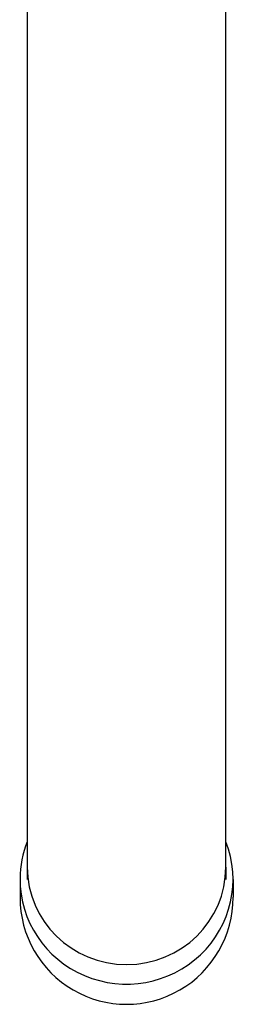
# Model space of a CAD drawing. Header units: millimetres. Extents: x -0.091 to 0.091, y -0.18 to 0.038.
import ezdxf

# ---------------------------------------------------------------- set-up
doc = ezdxf.new("R2010")
doc.units = ezdxf.units.MM
doc.layers.add('BLOCKS', color=3, linetype='Continuous')

msp = doc.modelspace()

# ---------------------------------------------------------------- linework, layer by layer
at = {"layer": 'BLOCKS'}
for p, q in [((-0.01099999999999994, -0.002358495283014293), (-0.01100000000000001, -0.1643922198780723)), ((0.01100000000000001, -0.1643922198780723), (0.01100000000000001, -0.002358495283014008)), ((-0.01100000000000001, -0.1643922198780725), (-0.01100000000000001, -0.1657633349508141)), ((0.01100000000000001, -0.1643922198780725), (0.01100000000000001, -0.1657633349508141)), ((-0.01179999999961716, -0.1657633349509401), (-0.0117999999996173, -0.1677220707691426)), ((0.01180000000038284, -0.1657633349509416), (0.0118000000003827, -0.167722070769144))]:
    msp.add_line(p, q, dxfattribs=at)
msp.add_arc((3.82627263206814e-13, -0.1677738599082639), 0.01180011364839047, 179.7485355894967, 0.2514644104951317, dxfattribs=at)
for centre, major_axis, ratio, start_param, end_param in [((3.82769371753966e-13, -0.1657633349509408), (0.01180000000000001, -7.42911833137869e-16), 0.9806291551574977, 3.132885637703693, 6.653527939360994), ((3.82769371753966e-13, -0.1657633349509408), (0.01180000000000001, -7.42911833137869e-16), 0.9806291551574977, 2.771250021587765, 3.132885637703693), ((0, -0.1643922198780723), (-0.01100000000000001, 5.490204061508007e-17), 0.9806291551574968, 4.498515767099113e-15, 3.141592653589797)]:
    msp.add_ellipse(centre, major_axis=major_axis, ratio=ratio, start_param=start_param, end_param=end_param, dxfattribs=at)

doc.saveas('drawing.dxf')
